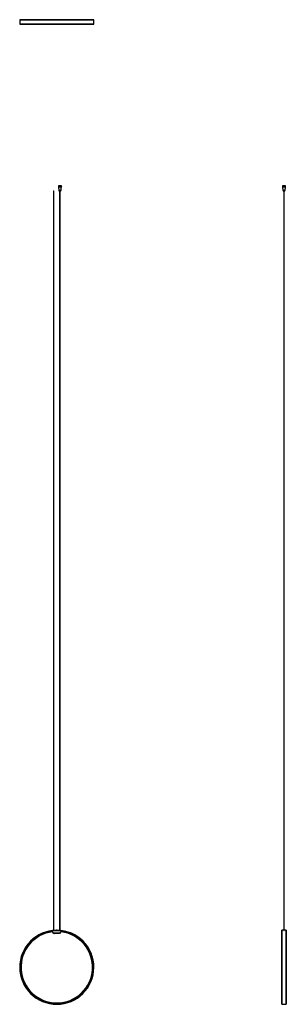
# Model space of a CAD drawing. Header units: millimetres. Extents: x 952 to 2749, y 829 to 7477.
import ezdxf

# ---------------------------------------------------------------- set-up
doc = ezdxf.new("R2010")
doc.units = ezdxf.units.MM
doc.header["$LTSCALE"] = 50

msp = doc.modelspace()

# ---------------------------------------------------------------- linework, layer by layer
at = {"color": 7, "linetype": 'Continuous', "lineweight": 25}
for p, q in [((952, 7476), (952, 7446.4)), ((1452, 7476), (952, 7476)), ((952, 7446.4), (1452, 7446.4)), ((952.2, 7476.2), (1451.8, 7476.2)), ((1451.8, 7446.2), (952.2, 7446.2)), ((1204.5, 7476.7), (1199.5, 7476.7)), ((1199.5, 7476.2), (1199.5, 7476.7)), ((1199.5, 7445.7), (1199.5, 7446.2)), ((1204.5, 7445.7), (1199.5, 7445.7)), ((1204.5, 7476.2), (1204.5, 7476.7)), ((1204.5, 7445.7), (1204.5, 7446.2)), ((1452, 7446.4), (1452, 7476)), ((1179.7, 6321.4), (1179.7, 1328.4)), ((1179.7, 6321.4), (1181.1, 6321.4)), ((1181.1, 6321.4), (1182.5, 6321.4)), ((1182.5, 1328.6), (1182.5, 6321.4)), ((1213.2, 6355.4), (1212.9, 6355.1)), ((1212.9, 6355.1), (1212.9, 6348.9)), ((1222.9, 6355.1), (1212.9, 6355.1)), ((1212.9, 6348.9), (1215.4, 6323.7)), ((1212.9, 6348.9), (1232.8, 6348.9)), ((1213.2, 6355.4), (1222.9, 6355.4)), ((1215.4, 6323.7), (1215.7, 6323.4)), ((1215.4, 6323.7), (1230.5, 6323.7)), ((1222.9, 6323.4), (1215.7, 6323.4)), ((1216.9, 6323.4), (1216.9, 6321.4)), ((1216.9, 6321.4), (1222.9, 6321.4)), ((1221, 6321.4), (1221, 6314.4)), ((1222.9, 6355.4), (1232.6, 6355.4)), ((1232.9, 6355.1), (1222.9, 6355.1)), ((1230.1, 6323.4), (1222.9, 6323.4)), ((1222.9, 6321.4), (1228.9, 6321.4)), ((1224.9, 6314.4), (1224.9, 6321.4)), ((1228.9, 6321.4), (1228.9, 6323.4)), ((1230.1, 6323.4), (1230.5, 6323.7)), ((1230.5, 6323.7), (1232.2, 6341.4)), ((1232.8, 6348.6), (1232.2, 6342.9)), ((1232.9, 6355.1), (1232.6, 6355.4)), ((1232.8, 6348.6), (1232.8, 6348.9)), ((1232.9, 6350.9), (1232.9, 6355.1)), ((2724.2, 6355.4), (2723.9, 6355.1)), ((2723.9, 6355.1), (2723.9, 6348.9)), ((2743.9, 6355.1), (2723.9, 6355.1)), ((2723.9, 6348.9), (2726.4, 6323.7)), ((2723.9, 6348.9), (2743.9, 6348.9)), ((2724.2, 6355.4), (2743.6, 6355.4)), ((2726.4, 6323.7), (2726.7, 6323.4)), ((2726.4, 6323.7), (2741.5, 6323.7)), ((2741.1, 6323.4), (2726.7, 6323.4)), ((2727.9, 6323.4), (2727.9, 6321.4)), ((2727.9, 6321.4), (2732.5, 6321.4)), ((2732, 6321.4), (2732, 6314.4)), ((2732.5, 6321.4), (2732.5, 1328.4)), ((2732.5, 6321.4), (2735.3, 6321.4)), ((2735.3, 1328.4), (2735.3, 6321.4)), ((2735.3, 6321.4), (2739.9, 6321.4)), ((2735.9, 6314.4), (2735.9, 6321.4)), ((2739.9, 6321.4), (2739.9, 6323.4)), ((2741.1, 6323.4), (2741.5, 6323.7)), ((2741.5, 6323.7), (2743.9, 6348.9)), ((2743.9, 6355.1), (2743.6, 6355.4)), ((2743.9, 6348.9), (2743.9, 6355.1)), ((1221, 6314.4), (1222.9, 6314.4)), ((1222.3, 6314.4), (1222.3, 1328.5)), ((1222.9, 6314.4), (1224.9, 6314.4)), ((1223.5, 1328.4), (1223.5, 6314.4)), ((2732, 6314.4), (2732.5, 6314.4)), ((2735.3, 6314.4), (2735.9, 6314.4)), ((1204.5, 1329.8), (1199.5, 1329.8)), ((1199.5, 1329.2), (1199.5, 1329.8)), ((1204.5, 1329.2), (1204.5, 1329.8)), ((2719, 1329.8), (2719, 1329.4)), ((2732.5, 1329.8), (2719, 1329.8)), ((2748.8, 1329.8), (2735.3, 1329.8)), ((2748.8, 1329.4), (2748.8, 1329.8)), ((1171.9, 1321.5), (1171.9, 1323.5)), ((1182.8, 1308.7), (1171.9, 1321.5)), ((1174.1, 1319), (1173.9, 1318.9)), ((1182.8, 1308), (1173.9, 1318.9)), ((1221.3, 1308.7), (1182.8, 1308.7)), ((1182.8, 1308), (1183, 1308.2)), ((1182.8, 1307.9), (1183.1, 1308.1)), ((1220.1, 1307.4), (1183.9, 1307.4)), ((1204.5, 1329.2), (1199.5, 1329.2)), ((1199.5, 1325.4), (1199.5, 1329.2)), ((1204.5, 1325.4), (1199.5, 1325.4)), ((1199.5, 1324.8), (1199.5, 1325.4)), ((1204.5, 1324.8), (1199.5, 1324.8)), ((1204.5, 1325.4), (1204.5, 1329.2)), ((1204.5, 1324.8), (1204.5, 1325.4)), ((1221.2, 1307.9), (1220.9, 1308.1)), ((1221.3, 1308), (1221, 1308.2)), ((1232.1, 1321.5), (1221.3, 1308.7)), ((1230.1, 1318.9), (1221.3, 1308)), ((1224, 1328.4), (1224, 1328.4)), ((1230, 1319), (1230.1, 1318.9)), ((1232.1, 1323.5), (1232.1, 1321.5)), ((2718.8, 1329.2), (2718.4, 1329.2)), ((2718.4, 1329.2), (2718.4, 1325.4)), ((2718.4, 1325.4), (2718.8, 1325.4)), ((2718.8, 1329.2), (2718.8, 1325.4)), ((2718.9, 829.6), (2718.9, 1329.2)), ((2718.9, 1329.2), (2718.9, 1329.2)), ((2732.5, 1329.4), (2719, 1329.4)), ((2732.5, 1329.4), (2719.1, 1329.4)), ((2719.1, 1329.4), (2719.1, 829.4)), ((2748.8, 1329.4), (2735.3, 1329.4)), ((2748.7, 1329.4), (2735.3, 1329.4)), ((2748.7, 829.4), (2748.7, 1329.4)), ((2748.9, 1329.2), (2748.9, 829.6)), ((2748.9, 1329.2), (2748.9, 1329.2)), ((2749.4, 1329.2), (2749, 1329.2)), ((2749, 1325.4), (2749, 1329.2)), ((2749, 1325.4), (2749.4, 1325.4)), ((2749.4, 1325.4), (2749.4, 1329.2)), ((1199.7, 834), (1199.7, 833.4)), ((1201.5, 834), (1201.5, 833.5)), ((2719.1, 829.4), (2748.7, 829.4))]:
    msp.add_line(p, q, dxfattribs=at)
for centre, radius, start, end in [((952.2, 7476), 0.2, 90, 180), ((952.2, 7446.4), 0.2, 180, 270), ((1451.8, 7476), 0.2, 0, 90), ((1451.8, 7446.4), 0.2, 270, 0), ((2719, 1329.2), 0.6, 90, 180), ((2748.8, 1329.2), 0.6, 0, 90), ((1202, 1079.4), 250, 90.57297, 89.42703), ((1202, 1079.4), 249.8, 90.57343, 89.42657), ((1202, 1079.4), 246.2, 90.58181, 89.41819), ((1202, 1079.4), 246, 90.58228, 89.41772), ((1202, 1079.4), 245.8, 97.03746, 82.96254), ((1202, 1079.4), 243, 96.93223, 83.06777), ((1202, 1079.4), 242.3, 96.82336, 83.17664), ((1202, 1079.4), 241.4, 96.68674, 83.31326), ((1202, 1079.4), 241.1, 96.68374, 83.31626), ((1202, 1079.4), 241, 96.66918, 83.33082), ((1183.9, 1308.9), 1.5, 219, 224.30634), ((1220.1, 1308.9), 1.5, 315.69366, 321), ((2719, 1325.4), 0.6, 180, 260.40593), ((2719, 1329.2), 0.2, 90, 180), ((2719, 1325.4), 0.2, 180, 240), ((2719.1, 1329.2), 0.2, 90, 180), ((2719.1, 1329.2), 0.2, 89.99996, 179.99996), ((2748.7, 1329.2), 0.2, 0.00004, 90.00004), ((2748.8, 1329.2), 0.2, 0, 90), ((2748.8, 1325.4), 0.6, 279.59407, 0), ((2748.8, 1325.4), 0.2, 300, 0), ((2719.1, 829.6), 0.2, 180, 270), ((2748.7, 829.6), 0.2, 270, 0)]:
    msp.add_arc(centre, radius, start, end, dxfattribs=at)
for points, knots in [([(1232.2, 6341.4), (1232.2, 6341.4), (1232.2, 6341.4), (1232.2, 6341.7), (1232.2, 6342), (1232.2, 6342.5), (1232.2, 6342.7), (1232.2, 6342.9)], [0, 0, 0, 0, 0.214404, 0.428796, 0.643427, 0.857261, 1, 1, 1, 1]), ([(1232.8, 6348.9), (1232.8, 6349.2), (1232.8, 6349.8), (1232.9, 6350.4), (1232.9, 6350.7), (1232.9, 6350.8), (1232.9, 6350.9), (1232.9, 6350.9)], [0, 0, 0, 0, 0.373668, 0.616602, 0.788801, 0.921978, 1, 1, 1, 1]), ([(1182.8, 1307.9), (1182.9, 1307.8), (1183.1, 1307.7), (1183.2, 1307.6), (1183.3, 1307.5)], [0, 0, 0, 0, 0.595926, 1, 1, 1, 1]), ([(1183.3, 1307.5), (1183.4, 1307.5), (1183.5, 1307.5), (1183.7, 1307.4), (1183.8, 1307.4), (1183.9, 1307.4), (1183.9, 1307.4), (1183.9, 1307.4)], [0, 0, 0, 0, 0.339629, 0.581445, 0.696571, 0.812527, 1, 1, 1, 1]), ([(1183.7, 1307.5), (1183.7, 1307.5), (1183.6, 1307.5), (1183.5, 1307.6), (1183.4, 1307.6), (1183.4, 1307.7)], [0, 0, 0, 0, 0.208471, 0.439066, 1, 1, 1, 1]), ([(1183.9, 1307.4), (1183.9, 1307.4), (1183.9, 1307.4), (1183.8, 1307.5), (1183.8, 1307.5), (1183.8, 1307.5), (1183.8, 1307.5), (1183.7, 1307.5), (1183.7, 1307.5), (1183.7, 1307.5)], [0, 0, 0, 0, 0.476785, 0.732521, 0.823986, 0.860766, 0.893416, 0.946947, 1, 1, 1, 1]), ([(1220.4, 1307.5), (1220.3, 1307.5), (1220.3, 1307.5), (1220.3, 1307.5), (1220.3, 1307.5), (1220.3, 1307.5), (1220.2, 1307.5), (1220.2, 1307.4), (1220.2, 1307.4), (1220.1, 1307.4)], [0, 0, 0, 0, 0.053053, 0.106584, 0.139234, 0.176014, 0.267479, 0.523215, 1, 1, 1, 1]), ([(1220.1, 1307.4), (1220.2, 1307.4), (1220.2, 1307.4), (1220.3, 1307.4), (1220.4, 1307.4), (1220.6, 1307.5), (1220.7, 1307.5), (1220.8, 1307.5)], [0, 0, 0, 0, 0.186315, 0.29103, 0.396654, 0.739134, 1, 1, 1, 1]), ([(1220.7, 1307.7), (1220.6, 1307.6), (1220.6, 1307.6), (1220.5, 1307.5), (1220.4, 1307.5), (1220.4, 1307.5)], [0, 0, 0, 0, 0.560939, 0.791532, 1, 1, 1, 1]), ([(1221.3, 1308.7), (1221.2, 1308.6), (1221.1, 1308.4), (1221, 1308.1), (1220.8, 1307.9), (1220.7, 1307.7), (1220.7, 1307.7)], [0, 0, 0, 0, 0.2500007, 0.5000015, 0.7500022, 1, 1, 1, 1]), ([(1220.8, 1307.5), (1220.8, 1307.6), (1221, 1307.7), (1221.1, 1307.8), (1221.2, 1307.9)], [0, 0, 0, 0, 0.404076, 1, 1, 1, 1]), ([(2732.5, 1328.6), (2732.4, 1328.5), (2732.3, 1328.5), (2732.2, 1328.5), (2732.3, 1328.4), (2732.6, 1328.4), (2733, 1328.3), (2733.5, 1328.3), (2733.8, 1328.3), (2733.9, 1328.3)], [0, 0, 0, 0, 0.121001, 0.27724, 0.433476, 0.589711, 0.74595, 0.90219, 1, 1, 1, 1]), ([(2733.9, 1328.3), (2734.1, 1328.3), (2734.5, 1328.3), (2735, 1328.4), (2735.4, 1328.4), (2735.6, 1328.4), (2735.6, 1328.5), (2735.5, 1328.5), (2735.4, 1328.5), (2735.3, 1328.6)], [0, 0, 0, 0, 0.156603, 0.313206, 0.469811, 0.626418, 0.783022, 0.939624, 1, 1, 1, 1])]:
    msp.add_open_spline(points, degree=3, knots=knots, dxfattribs=at)
msp.add_open_spline([(1183.4, 1307.7), (1183.3, 1307.7), (1183.2, 1307.9), (1183.1, 1308.1), (1182.9, 1308.4), (1182.8, 1308.6), (1182.8, 1308.7)], degree=3, dxfattribs=at)

doc.saveas('drawing.dxf')
